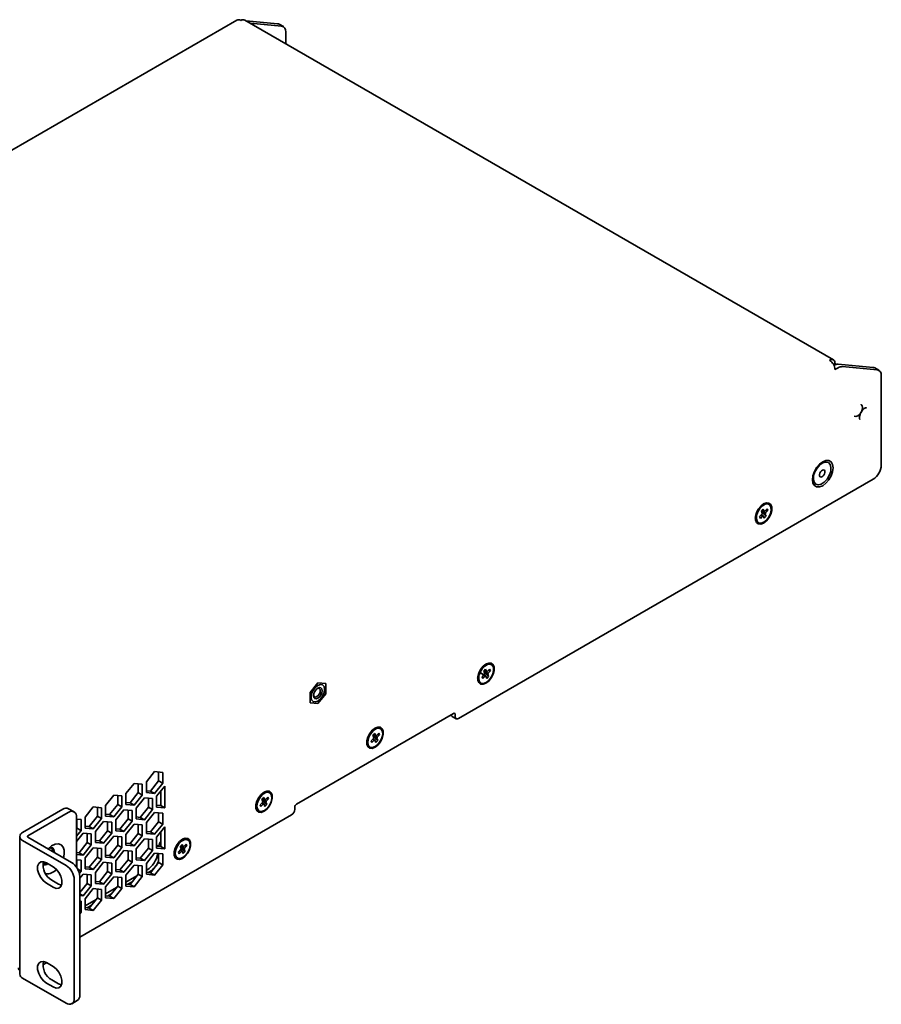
# Model space of a CAD drawing. Header units: millimetres. Extents: x 18 to 563, y 14 to 393.
# Tile 8 of 8: x 422 to 497, y 302 to 387. Entities that reach past the tile are written whole.
import ezdxf

# ---------------------------------------------------------------- set-up
doc = ezdxf.new("R2010")
doc.units = ezdxf.units.MM

msp = doc.modelspace()

# ---------------------------------------------------------------- linework, layer by layer
at = {"color": 7, "linetype": 'Continuous', "lineweight": 35}
for p, q in [((440.7428, 386.9228), (370.0321, 346.1024)), ((492.3918, 357.4913), (441.4094, 386.9228)), ((444.2581, 386.6052), (441.5384, 386.8484)), ((444.6117, 386.4011), (441.8919, 386.6443)), ((444.7581, 386.3559), (444.4045, 386.56)), ((444.9652, 384.8701), (444.9652, 385.8981)), ((492.3919, 357.1064), (492.5299, 357.1861)), ((492.4254, 357.0441), (492.6006, 357.1453)), ((492.4456, 357.0013), (492.4583, 357.0087)), ((492.6006, 357.1453), (492.5299, 357.1861)), ((492.5299, 356.6418), (492.8119, 356.8046)), ((492.6006, 357.1453), (492.6006, 357.0741)), ((492.8119, 357.1034), (495.8298, 356.8335)), ((496.1833, 356.6294), (493.1654, 356.8993)), ((496.3297, 356.5842), (495.9762, 356.7883)), ((496.5369, 348.3672), (496.5369, 356.1264)), ((491.9638, 348.5846), (491.9358, 348.6007)), ((459.9323, 326.4193), (495.8298, 347.1424)), ((490.8526, 346.7243), (490.8805, 346.7081)), ((486.1575, 344.3936), (486.3201, 344.5602)), ((486.3201, 344.5602), (486.3975, 344.3739)), ((486.4646, 344.3783), (486.6646, 344.5831)), ((486.6646, 344.5831), (486.7275, 344.4316)), ((486.8246, 344.9636), (486.7303, 345.018)), ((486.0051, 343.9079), (486.2051, 344.1127)), ((486.068, 343.7563), (486.0051, 343.9079)), ((486.268, 343.9611), (486.068, 343.7563)), ((486.2348, 344.2073), (486.1575, 344.3936)), ((486.5752, 343.9459), (486.2154, 344.254)), ((486.4125, 343.7793), (486.3352, 343.9656)), ((486.5752, 343.9459), (486.4125, 343.7793)), ((486.4978, 344.1322), (486.5752, 343.9459)), ((486.7275, 344.4316), (486.5275, 344.2268)), ((486.7275, 344.4316), (486.5299, 344.4452)), ((485.8137, 343.4303), (485.908, 343.3759)), ((462.783, 331.0847), (462.6887, 331.1391)), ((461.9635, 330.0289), (462.1635, 330.2337)), ((462.2264, 330.0822), (462.0264, 329.8774)), ((462.1158, 330.5147), (462.2785, 330.6813)), ((462.1932, 330.3284), (462.1158, 330.5147)), ((462.5336, 330.0669), (462.1738, 330.375)), ((462.2785, 330.6813), (462.3559, 330.4949)), ((462.3709, 329.9004), (462.2935, 330.0867)), ((462.5336, 330.0669), (462.3709, 329.9004)), ((462.423, 330.4994), (462.623, 330.7042)), ((462.4562, 330.2532), (462.5336, 330.0669)), ((462.6859, 330.5527), (462.4859, 330.3479)), ((462.6859, 330.5527), (462.4883, 330.5663)), ((462.623, 330.7042), (462.6859, 330.5527)), ((447.7465, 329.515), (447.0689, 328.672)), ((448.4241, 329.4544), (447.7465, 329.515)), ((448.4241, 328.5509), (448.4241, 329.4544)), ((461.7721, 329.5514), (461.8664, 329.4969)), ((462.0264, 329.8774), (461.9635, 330.0289)), ((447.0689, 328.672), (447.0689, 327.7685)), ((447.7465, 327.7079), (448.4241, 328.5509)), ((447.0689, 327.7685), (447.7465, 327.7079)), ((459.508, 326.8548), (445.8845, 318.9901)), ((459.6495, 326.5826), (459.6495, 326.7731)), ((459.3788, 326.6036), (459.7323, 326.3995)), ((452.511, 324.9699), (452.6736, 325.1365)), ((452.5883, 324.7836), (452.511, 324.9699)), ((452.6736, 325.1365), (452.751, 324.9502)), ((452.8181, 324.9546), (453.0181, 325.1594)), ((453.081, 325.0079), (452.881, 324.8031)), ((453.081, 325.0079), (452.8834, 325.0215)), ((453.0181, 325.1594), (453.081, 325.0079)), ((453.1781, 325.5399), (453.0838, 325.5943)), ((452.3586, 324.4842), (452.5586, 324.689)), ((452.4215, 324.3326), (452.3586, 324.4842)), ((452.6215, 324.5374), (452.4215, 324.3326)), ((452.9287, 324.5221), (452.5689, 324.8302)), ((452.766, 324.3556), (452.6887, 324.5419)), ((452.9287, 324.5221), (452.766, 324.3556)), ((452.8513, 324.7085), (452.9287, 324.5221)), ((452.1672, 324.0066), (452.2615, 323.9522)), ((433.6044, 321.8205), (432.8973, 320.9409)), ((434.3115, 321.7573), (433.6044, 321.8205)), ((433.9579, 321.0185), (433.9579, 321.7889)), ((434.3115, 320.8144), (434.3115, 321.7573)), ((431.8366, 320.8), (431.1295, 319.9203)), ((432.5437, 320.7368), (431.8366, 320.8)), ((432.1902, 319.998), (432.1902, 320.7684)), ((432.5437, 319.7939), (432.5437, 320.7368)), ((432.8973, 320.9409), (432.8973, 319.998)), ((433.2508, 320.1389), (433.9579, 321.0185)), ((433.6044, 319.9348), (434.3115, 320.8144)), ((433.9579, 321.0185), (434.3115, 320.8144)), ((431.1295, 319.9203), (431.1295, 318.9775)), ((431.483, 319.1184), (432.1902, 319.998)), ((432.1902, 319.998), (432.5437, 319.7939)), ((432.8973, 320.1705), (433.2508, 320.1389)), ((432.8973, 319.998), (433.6044, 319.9348)), ((433.2508, 320.1389), (433.6044, 319.9348)), ((434.4883, 320.5629), (433.7811, 319.6832)), ((434.1347, 318.8813), (434.1347, 320.1231)), ((434.4883, 318.6772), (434.4883, 320.5629)), ((443.5733, 319.9951), (443.479, 320.0496)), ((430.0688, 319.7795), (429.3617, 318.8998)), ((429.7153, 318.0978), (430.4224, 318.9775)), ((430.7759, 319.7162), (430.0688, 319.7795)), ((430.4224, 318.9775), (430.4224, 319.7479)), ((430.4224, 318.9775), (430.7759, 318.7734)), ((430.7759, 318.7734), (430.7759, 319.7162)), ((431.1295, 319.15), (431.483, 319.1184)), ((431.1295, 318.9775), (431.8366, 318.9143)), ((431.483, 319.1184), (431.8366, 318.9143)), ((431.8366, 318.9143), (432.5437, 319.7939)), ((432.7205, 319.5424), (432.0134, 318.6627)), ((433.4276, 319.4791), (432.7205, 319.5424)), ((433.074, 318.7404), (433.074, 319.5108)), ((433.4276, 318.5363), (433.4276, 319.4791)), ((433.7811, 319.6832), (433.7811, 318.7404)), ((442.7537, 318.9394), (442.9538, 319.1442)), ((443.0167, 318.9927), (442.8167, 318.7879)), ((442.9061, 319.4251), (443.0688, 319.5917)), ((442.9834, 319.2388), (442.9061, 319.4251)), ((443.3238, 318.9774), (442.9641, 319.2855)), ((443.0688, 319.5917), (443.1461, 319.4054)), ((443.1611, 318.8108), (443.0838, 318.9971)), ((443.3238, 318.9774), (443.1611, 318.8108)), ((443.2132, 319.4099), (443.4133, 319.6147)), ((443.2465, 319.1637), (443.3238, 318.9774)), ((443.4762, 319.4631), (443.2761, 319.2583)), ((443.4762, 319.4631), (443.2786, 319.4768)), ((443.4133, 319.6147), (443.4762, 319.4631)), ((422.1728, 316.5427), (425.6612, 318.5565)), ((422.6442, 316.2705), (426.1326, 318.2843)), ((426.6326, 318.3338), (426.1612, 318.606)), ((428.3011, 318.759), (427.594, 317.8793)), ((429.0082, 318.6957), (428.3011, 318.759)), ((428.6546, 317.957), (428.6546, 318.7273)), ((429.0082, 317.7529), (429.0082, 318.6957)), ((429.3617, 318.8998), (429.3617, 317.957)), ((429.3617, 318.1295), (429.7153, 318.0978)), ((430.0688, 317.8937), (430.7759, 318.7734)), ((430.9527, 318.5219), (430.2456, 317.6422)), ((431.6598, 318.4586), (430.9527, 318.5219)), ((431.3063, 317.7199), (431.3063, 318.4902)), ((431.6598, 317.5158), (431.6598, 318.4586)), ((432.0134, 318.6627), (432.0134, 317.7199)), ((432.3669, 317.8608), (433.074, 318.7404)), ((432.7205, 317.6566), (433.4276, 318.5363)), ((433.6044, 318.2848), (432.8973, 317.4051)), ((433.074, 318.7404), (433.4276, 318.5363)), ((434.3115, 318.2215), (433.6044, 318.2848)), ((433.7811, 318.9129), (434.1347, 318.8813)), ((433.7811, 318.7404), (434.4883, 318.6772)), ((433.9579, 317.4828), (433.9579, 318.2531)), ((434.1347, 318.8813), (434.4883, 318.6772)), ((434.3115, 317.2787), (434.3115, 318.2215)), ((442.5624, 318.4618), (442.6567, 318.4074)), ((442.8167, 318.7879), (442.7537, 318.9394)), ((445.743, 318.7451), (445.743, 318.5546)), ((426.8397, 317.876), (426.8397, 313.5491)), ((427.2404, 317.6752), (426.8397, 317.711)), ((426.8869, 316.9365), (426.8869, 317.7068)), ((427.1226, 307.4786), (445.4602, 318.0647)), ((427.2404, 316.7324), (427.2404, 317.6752)), ((427.594, 317.8793), (427.594, 316.9365)), ((427.9475, 317.0773), (428.6546, 317.957)), ((428.3011, 316.8732), (429.0082, 317.7529)), ((429.185, 317.5013), (428.4778, 316.6217)), ((428.6546, 317.957), (429.0082, 317.7529)), ((429.8921, 317.4381), (429.185, 317.5013)), ((429.3617, 317.957), (430.0688, 317.8937)), ((429.5385, 316.6994), (429.5385, 317.4697)), ((429.7153, 318.0978), (430.0688, 317.8937)), ((429.8921, 316.4953), (429.8921, 317.4381)), ((430.2456, 317.6422), (430.2456, 316.6994)), ((430.5992, 316.8402), (431.3063, 317.7199)), ((430.9527, 316.6361), (431.6598, 317.5158)), ((431.3063, 317.7199), (431.6598, 317.5158)), ((432.0134, 317.8924), (432.3669, 317.8608)), ((432.0134, 317.7199), (432.7205, 317.6566)), ((432.3669, 317.8608), (432.7205, 317.6566)), ((432.8973, 317.4051), (432.8973, 316.4623)), ((433.2508, 316.6031), (433.9579, 317.4828)), ((433.6044, 316.399), (434.3115, 317.2787)), ((433.9579, 317.4828), (434.3115, 317.2787)), ((426.8397, 316.8778), (426.8869, 316.9365)), ((426.8397, 316.2339), (427.2404, 316.7324)), ((427.4172, 316.4808), (426.8397, 315.7625)), ((426.8869, 316.9365), (427.2404, 316.7324)), ((428.1243, 316.4176), (427.4172, 316.4808)), ((427.594, 317.109), (427.9475, 317.0773)), ((427.594, 316.9365), (428.3011, 316.8732)), ((427.7707, 315.6789), (427.7707, 316.4492)), ((427.9475, 317.0773), (428.3011, 316.8732)), ((428.1243, 315.4748), (428.1243, 316.4176)), ((428.4778, 316.6217), (428.4778, 315.6789)), ((428.8314, 315.8197), (429.5385, 316.6994)), ((429.185, 315.6156), (429.8921, 316.4953)), ((429.5385, 316.6994), (429.8921, 316.4953)), ((430.2456, 316.8719), (430.5992, 316.8402)), ((430.2456, 316.6994), (430.9527, 316.6361)), ((430.5992, 316.8402), (430.9527, 316.6361)), ((431.8366, 317.2643), (431.1295, 316.3846)), ((431.483, 315.5826), (432.1902, 316.4623)), ((432.5437, 317.201), (431.8366, 317.2643)), ((432.1902, 316.4623), (432.1902, 317.2326)), ((432.1902, 316.4623), (432.5437, 316.2582)), ((432.5437, 316.2582), (432.5437, 317.201)), ((432.8973, 316.6348), (433.2508, 316.6031)), ((432.8973, 316.4623), (433.6044, 316.399)), ((433.2508, 316.6031), (433.6044, 316.399)), ((434.4883, 317.0272), (433.7811, 316.1475)), ((434.1347, 315.3455), (434.1347, 316.5873)), ((434.4883, 315.1414), (434.4883, 317.0272)), ((421.9287, 316.2025), (421.9287, 304.281)), ((425.944, 313.6852), (422.1728, 315.8623)), ((426.4155, 313.9574), (422.6442, 316.1345)), ((427.0636, 314.7992), (427.7707, 315.6789)), ((427.7707, 315.6789), (428.1243, 315.4748)), ((428.4778, 315.8513), (428.8314, 315.8197)), ((428.4778, 315.6789), (429.185, 315.6156)), ((428.8314, 315.8197), (429.185, 315.6156)), ((430.0688, 316.2437), (429.3617, 315.3641)), ((430.7759, 316.1805), (430.0688, 316.2437)), ((430.4224, 315.4418), (430.4224, 316.2121)), ((430.7759, 315.2377), (430.7759, 316.1805)), ((431.1295, 316.3846), (431.1295, 315.4418)), ((431.1295, 315.6142), (431.483, 315.5826)), ((431.483, 315.5826), (431.8366, 315.3785)), ((431.8366, 315.3785), (432.5437, 316.2582)), ((432.7205, 316.0066), (432.0134, 315.127)), ((433.4276, 315.9434), (432.7205, 316.0066)), ((433.074, 315.2047), (433.074, 315.975)), ((433.4276, 315.0006), (433.4276, 315.9434)), ((433.7811, 316.1475), (433.7811, 315.2047)), ((436.5022, 315.9131), (436.4079, 315.9675)), ((424.4696, 315.0807), (424.4523, 315.1885)), ((426.8397, 314.8192), (427.0636, 314.7992)), ((427.0636, 314.7992), (427.4172, 314.5951)), ((427.4172, 314.5951), (428.1243, 315.4748)), ((428.3011, 315.2232), (427.594, 314.3436)), ((429.0082, 315.16), (428.3011, 315.2232)), ((428.6546, 314.4212), (428.6546, 315.1916)), ((429.0082, 314.2171), (429.0082, 315.16)), ((429.3617, 315.3641), (429.3617, 314.4212)), ((429.7153, 314.5621), (430.4224, 315.4418)), ((430.0688, 314.358), (430.7759, 315.2377)), ((430.9527, 314.9861), (430.2456, 314.1065)), ((430.4224, 315.4418), (430.7759, 315.2377)), ((431.6598, 314.9229), (430.9527, 314.9861)), ((431.1295, 315.4418), (431.8366, 315.3785)), ((431.3063, 314.1841), (431.3063, 314.9545)), ((431.6598, 313.98), (431.6598, 314.9229)), ((432.0134, 315.127), (432.0134, 314.1841)), ((432.3669, 314.325), (433.074, 315.2047)), ((432.7205, 314.1209), (433.4276, 315.0006)), ((433.6044, 314.749), (432.8973, 313.8694)), ((433.074, 315.2047), (433.4276, 315.0006)), ((434.3115, 314.6858), (433.6044, 314.749)), ((433.7811, 315.4632), (433.9541, 315.3634)), ((433.7811, 315.3771), (434.1347, 315.3455)), ((433.7811, 315.2047), (434.4883, 315.1414)), ((433.9579, 313.9471), (433.9579, 314.7174)), ((434.1347, 315.3455), (434.4883, 315.1414)), ((435.6827, 314.8574), (435.8827, 315.0622)), ((435.7456, 314.7058), (435.6827, 314.8574)), ((435.9456, 314.9106), (435.7456, 314.7058)), ((435.835, 315.3431), (435.9977, 315.5097)), ((435.9124, 315.1568), (435.835, 315.3431)), ((436.2528, 314.8953), (435.893, 315.2034)), ((435.9977, 315.5097), (436.0751, 315.3234)), ((436.0901, 314.7288), (436.0127, 314.9151)), ((436.2528, 314.8953), (436.0901, 314.7288)), ((436.1422, 315.3278), (436.3422, 315.5326)), ((436.1754, 315.0817), (436.2528, 314.8953)), ((436.4051, 315.3811), (436.2051, 315.1763)), ((436.4051, 315.3811), (436.2075, 315.3947)), ((436.3422, 315.5326), (436.4051, 315.3811)), ((424.8245, 313.5763), (424.2352, 313.9164)), ((426.8397, 314.6468), (427.4172, 314.5951)), ((427.2404, 314.1395), (426.8397, 314.1753)), ((426.8869, 313.4773), (426.8869, 314.1711)), ((427.2404, 313.1966), (427.2404, 314.1395)), ((427.594, 314.3436), (427.594, 313.4007)), ((427.9475, 313.5416), (428.6546, 314.4212)), ((428.3011, 313.3375), (429.0082, 314.2171)), ((429.185, 313.9656), (428.4778, 313.086)), ((428.6546, 314.4212), (429.0082, 314.2171)), ((429.8921, 313.9024), (429.185, 313.9656)), ((429.3617, 314.5937), (429.7153, 314.5621)), ((429.3617, 314.4212), (430.0688, 314.358)), ((429.5385, 313.1636), (429.5385, 313.934)), ((429.7153, 314.5621), (430.0688, 314.358)), ((429.8921, 312.9595), (429.8921, 313.9024)), ((430.2456, 314.1065), (430.2456, 313.1636)), ((430.5992, 313.3045), (431.3063, 314.1841)), ((430.9527, 313.1004), (431.6598, 313.98)), ((431.3063, 314.1841), (431.6598, 313.98)), ((432.0134, 314.3566), (432.3669, 314.325)), ((432.0134, 314.1841), (432.7205, 314.1209)), ((432.3669, 314.325), (432.7205, 314.1209)), ((432.8973, 313.8694), (432.8973, 312.9265)), ((433.2508, 313.0674), (433.9579, 313.9471)), ((433.9579, 313.9471), (434.3115, 313.7429)), ((434.3115, 313.7429), (434.3115, 314.6858)), ((435.4913, 314.3798), (435.5856, 314.3253)), ((426.9518, 313.3632), (427.2404, 313.1966)), ((427.0876, 313.0065), (427.2404, 313.1966)), ((427.594, 313.5732), (427.9475, 313.5416)), ((427.594, 313.4007), (428.3011, 313.3375)), ((427.9475, 313.5416), (428.3011, 313.3375)), ((428.4778, 313.086), (428.4778, 312.1431)), ((428.8314, 312.284), (429.5385, 313.1636)), ((429.5385, 313.1636), (429.8921, 312.9595)), ((430.2456, 313.3361), (430.5992, 313.3045)), ((430.2456, 313.1636), (430.9527, 313.1004)), ((430.5992, 313.3045), (430.9527, 313.1004)), ((431.8366, 313.7285), (431.1295, 312.8489)), ((432.5437, 313.6653), (431.8366, 313.7285)), ((432.1902, 312.9265), (432.1902, 313.6969)), ((432.5437, 312.7224), (432.5437, 313.6653)), ((432.8973, 313.2617), (432.9444, 313.289)), ((432.8973, 313.099), (433.2508, 313.0674)), ((433.0614, 313.0844), (433.1801, 313.1529)), ((433.2508, 313.0674), (433.6044, 312.8633)), ((433.6044, 312.8633), (434.3115, 313.7429)), ((424.7066, 312.4194), (425.2959, 312.0792)), ((426.6512, 312.4605), (426.6512, 302.1721)), ((427.4172, 312.9451), (427.1226, 312.5786)), ((427.1226, 312.7326), (427.1226, 302.4442)), ((428.1243, 312.8819), (427.4172, 312.9451)), ((427.7707, 312.1431), (427.7707, 312.9135)), ((428.1243, 311.939), (428.1243, 312.8819)), ((428.4778, 312.3156), (428.8314, 312.284)), ((428.8314, 312.284), (429.185, 312.0799)), ((429.185, 312.0799), (429.8921, 312.9595)), ((430.0688, 312.708), (429.3617, 311.8284)), ((430.7759, 312.6448), (430.0688, 312.708)), ((430.4224, 311.906), (430.4224, 312.6764)), ((430.7759, 311.7019), (430.7759, 312.6448)), ((431.1295, 312.8489), (431.1295, 311.906)), ((431.1295, 312.2412), (432.0807, 312.7903)), ((431.2936, 312.0638), (431.6725, 312.2826)), ((431.483, 312.0469), (432.1902, 312.9265)), ((431.8366, 311.8428), (432.5437, 312.7224)), ((432.1902, 312.9265), (432.5437, 312.7224)), ((432.8973, 312.9265), (433.6044, 312.8633)), ((424.2352, 312.1473), (424.8245, 311.8071)), ((425.2959, 312.0792), (425.5478, 311.983)), ((427.1226, 311.3368), (427.7707, 312.1431)), ((427.4172, 311.0594), (428.1243, 311.939)), ((428.3011, 311.6875), (427.594, 310.8079)), ((427.7707, 312.1431), (428.1243, 311.939)), ((429.0082, 311.6243), (428.3011, 311.6875)), ((428.4778, 312.1431), (429.185, 312.0799)), ((428.6546, 310.8855), (428.6546, 311.6559)), ((429.0082, 310.6814), (429.0082, 311.6243)), ((429.3617, 311.8284), (429.3617, 310.8855)), ((429.3617, 311.2207), (430.3129, 311.7698)), ((429.7153, 311.0264), (430.4224, 311.906)), ((430.0688, 310.8223), (430.7759, 311.7019)), ((430.4224, 311.906), (430.7759, 311.7019)), ((431.1295, 312.0785), (431.483, 312.0469)), ((431.1295, 311.906), (431.8366, 311.8428)), ((431.483, 312.0469), (431.8366, 311.8428)), ((427.1226, 311.2295), (427.4172, 311.0594)), ((427.1226, 311.0857), (427.4172, 311.0594)), ((427.2404, 310.6038), (427.1226, 310.6143)), ((427.2404, 309.6609), (427.2404, 310.6038)), ((427.594, 310.8079), (427.594, 309.865)), ((427.594, 310.2002), (428.5451, 310.7493)), ((427.9475, 310.0059), (428.6546, 310.8855)), ((428.3011, 309.8018), (429.0082, 310.6814)), ((428.6546, 310.8855), (429.0082, 310.6814)), ((429.3617, 311.058), (429.7153, 311.0264)), ((429.3617, 310.8855), (430.0688, 310.8223)), ((429.5258, 311.0433), (429.9047, 311.2621)), ((429.7153, 311.0264), (430.0688, 310.8223)), ((427.1226, 309.7289), (427.2404, 309.6609)), ((427.1226, 309.5143), (427.2404, 309.6609)), ((427.594, 310.0375), (427.9475, 310.0059)), ((427.594, 309.865), (428.3011, 309.8018)), ((427.7581, 310.0228), (428.137, 310.2415)), ((427.9475, 310.0059), (428.3011, 309.8018)), ((423.9406, 305.0974), (424.2415, 305.2711)), ((424.8245, 304.9345), (424.2352, 305.2747)), ((425.944, 301.7637), (422.1728, 303.9408)), ((424.7066, 303.7777), (425.2959, 303.4375)), ((424.2352, 303.5055), (424.8245, 303.1654)), ((425.2959, 303.4375), (425.5478, 303.3413)), ((426.444, 301.7142), (426.9154, 301.9864))]:
    msp.add_line(p, q, dxfattribs=at)
at = {"color": 7, "linetype": 'Continuous', "lineweight": 35, "flags": 128}
for points in [[(444.2581, 386.6052), (444.335, 386.5903), (444.4045, 386.56)], [(495.8298, 356.8335), (495.9067, 356.8186), (495.9762, 356.7883)], [(494.7897, 353.6152), (494.7897, 353.6152), (494.8791, 353.5122), (494.9105, 353.3481), (494.8791, 353.1477), (494.7897, 352.9415), (494.6559, 352.761), (494.498, 352.6337), (494.3402, 352.5788), (494.2064, 352.6048)], [(491.4693, 346.5844), (491.1924, 346.4752), (490.9426, 346.478), (490.7443, 346.5924), (490.6171, 346.8074), (490.5732, 347.1019), (490.6171, 347.4469), (490.7443, 347.8089), (490.9426, 348.1522), (491.1924, 348.4434), (491.4693, 348.6539), (491.7462, 348.7631), (491.996, 348.7603), (492.1942, 348.6458), (492.3215, 348.4309), (492.3653, 348.1364), (492.3215, 347.7914), (492.1942, 347.4294), (491.996, 347.0861), (491.7462, 346.7949), (491.4693, 346.5844)], [(491.5987, 346.8875), (491.3358, 346.7175), (491.083, 346.6574), (490.8704, 346.7142), (490.723, 346.8812), (490.6583, 347.1387), (490.6839, 347.4562), (490.7967, 347.7962), (490.9836, 348.1185), (491.2223, 348.3849), (491.4846, 348.564)], [(491.4846, 348.564), (491.745, 348.6349), (491.9654, 348.5836), (492.1188, 348.4164), (492.186, 348.154), (492.1588, 347.8289), (492.0405, 347.4812), (491.8458, 347.1539), (491.5987, 346.8875)], [(491.4778, 347.407), (491.3836, 347.3487), (491.2953, 347.3357), (491.2262, 347.37), (491.187, 347.4463), (491.1836, 347.5532), (491.2165, 347.6742), (491.2807, 347.7909), (491.3665, 347.8857)], [(491.3665, 347.8857), (491.4607, 347.944), (491.549, 347.957), (491.618, 347.9227), (491.6572, 347.8464), (491.6606, 347.7396), (491.6277, 347.6186), (491.5635, 347.5018), (491.4778, 347.407)], [(486.3427, 343.3532), (486.0969, 343.2613), (485.8807, 343.2807), (485.7202, 343.4089), (485.6348, 343.6305), (485.6348, 343.9188), (485.7202, 344.239), (485.8807, 344.5525), (486.0969, 344.8215), (486.3427, 345.0135), (486.5886, 345.1054), (486.8048, 345.086), (486.9653, 344.9578), (487.0507, 344.7362), (487.0507, 344.4479), (486.9653, 344.1277), (486.8048, 343.8142), (486.5886, 343.5452), (486.3427, 343.3532)], [(486.6001, 343.6066), (486.8027, 343.8682), (486.9464, 344.1706), (487.0117, 344.4728), (486.9899, 344.7341), (486.8838, 344.9192), (486.7079, 345.0031), (486.4858, 344.9744), (486.2476, 344.837), (486.0254, 344.6096), (485.8493, 344.3227), (485.743, 344.0151), (485.7209, 343.7285), (485.7859, 343.5014), (485.9294, 343.3646), (486.1318, 343.3366), (486.3659, 343.421), (486.6001, 343.6066)], [(462.3011, 329.4743), (462.0552, 329.3824), (461.839, 329.4017), (461.6785, 329.5299), (461.5931, 329.7516), (461.5931, 330.0399), (461.6785, 330.3601), (461.839, 330.6736), (462.0552, 330.9426), (462.3011, 331.1346), (462.547, 331.2264), (462.7632, 331.2071), (462.9237, 331.0789), (463.0091, 330.8573), (463.0091, 330.569), (462.9237, 330.2487), (462.7632, 329.9352), (462.547, 329.6663), (462.3011, 329.4743)], [(462.5585, 329.7277), (462.7611, 329.9893), (462.9048, 330.2916), (462.9701, 330.5939), (462.9482, 330.8552), (462.8422, 331.0403), (462.6662, 331.1241), (462.4442, 331.0954), (462.206, 330.9581), (461.9838, 330.7306), (461.8077, 330.4437), (461.7014, 330.1362), (461.6792, 329.8496), (461.7443, 329.6225), (461.8877, 329.4857), (462.0902, 329.4576), (462.3243, 329.5421), (462.5585, 329.7277)], [(448.3358, 328.9516), (448.2909, 328.6653), (448.1632, 328.3708), (447.972, 328.113), (447.7465, 327.931), (447.521, 327.8526), (447.3298, 327.8898), (447.2021, 328.0368), (447.1572, 328.2713), (447.2021, 328.5576), (447.3298, 328.8521), (447.521, 329.1099), (447.7465, 329.2919), (447.972, 329.3703), (448.1632, 329.3331), (448.2909, 329.1861), (448.3358, 328.9516)], [(448.1236, 328.8292), (448.0949, 328.9792), (448.0132, 329.0733), (447.8908, 329.0971), (447.7465, 329.0469), (447.6022, 328.9305), (447.4798, 328.7654), (447.3981, 328.577), (447.3694, 328.3937), (447.3981, 328.2437), (447.4798, 328.1496), (447.6022, 328.1258), (447.7465, 328.176), (447.8908, 328.2924), (448.0132, 328.4575), (448.0949, 328.6459), (448.1236, 328.8292)], [(447.3719, 328.4458), (447.3918, 328.3717), (447.4557, 328.2982), (447.5513, 328.2797), (447.664, 328.3189), (447.7768, 328.4098), (447.8723, 328.5388), (447.9362, 328.686), (447.9586, 328.8292)], [(447.9586, 328.8292), (447.9362, 328.9464), (447.8723, 329.0199), (447.7768, 329.0385), (447.7027, 329.0187)], [(452.6963, 323.9295), (452.4504, 323.8376), (452.2342, 323.8569), (452.0737, 323.9852), (451.9883, 324.2068), (451.9883, 324.4951), (452.0737, 324.8153), (452.2342, 325.1288), (452.4504, 325.3978), (452.6963, 325.5898), (452.9421, 325.6817), (453.1583, 325.6623), (453.3188, 325.5341), (453.4042, 325.3125), (453.4042, 325.0242), (453.3188, 324.704), (453.1583, 324.3905), (452.9421, 324.1215), (452.6963, 323.9295)], [(452.9536, 324.1829), (453.1562, 324.4445), (453.2999, 324.7469), (453.3652, 325.0491), (453.3434, 325.3104), (453.2373, 325.4955), (453.0614, 325.5794), (452.8393, 325.5507), (452.6011, 325.4133), (452.3789, 325.1858), (452.2028, 324.899), (452.0965, 324.5914), (452.0744, 324.3048), (452.1394, 324.0777), (452.2829, 323.9409), (452.4853, 323.9129), (452.7194, 323.9973), (452.9536, 324.1829)], [(443.0914, 318.3847), (442.8455, 318.2928), (442.6293, 318.3122), (442.4688, 318.4404), (442.3834, 318.662), (442.3834, 318.9503), (442.4688, 319.2705), (442.6293, 319.584), (442.8455, 319.853), (443.0914, 320.045), (443.3373, 320.1369), (443.5535, 320.1176), (443.714, 319.9894), (443.7994, 319.7677), (443.7994, 319.4794), (443.714, 319.1592), (443.5535, 318.8457), (443.3373, 318.5767), (443.0914, 318.3847)], [(443.3488, 318.6381), (443.5514, 318.8998), (443.695, 319.2021), (443.7603, 319.5043), (443.7385, 319.7656), (443.6324, 319.9507), (443.4565, 320.0346), (443.2344, 320.0059), (442.9962, 319.8685), (442.774, 319.6411), (442.5979, 319.3542), (442.4916, 319.0467), (442.4695, 318.76), (442.5346, 318.533), (442.678, 318.3962), (442.8805, 318.3681), (443.1146, 318.4525), (443.3488, 318.6381)], [(436.0203, 314.3027), (435.7744, 314.2108), (435.5582, 314.2301), (435.3977, 314.3583), (435.3123, 314.58), (435.3123, 314.8683), (435.3977, 315.1885), (435.5582, 315.502), (435.7744, 315.771), (436.0203, 315.963), (436.2662, 316.0549), (436.4824, 316.0355), (436.6429, 315.9073), (436.7283, 315.6857), (436.7283, 315.3974), (436.6429, 315.0772), (436.4824, 314.7637), (436.2662, 314.4947), (436.0203, 314.3027)], [(436.2777, 314.5561), (436.4803, 314.8177), (436.6239, 315.1201), (436.6893, 315.4223), (436.6674, 315.6836), (436.5614, 315.8687), (436.3854, 315.9525), (436.1634, 315.9239), (435.9252, 315.7865), (435.703, 315.559), (435.5269, 315.2722), (435.4206, 314.9646), (435.3984, 314.678), (435.4635, 314.4509), (435.6069, 314.3141), (435.8094, 314.2861), (436.0435, 314.3705), (436.2777, 314.5561)], [(424.3901, 315.1266), (424.3953, 315.1319), (424.6898, 315.3796), (424.9911, 315.5274), (425.2723, 315.5623), (425.5085, 315.4812), (425.6787, 315.2911), (425.7677, 315.0092), (425.7677, 314.6603), (425.707, 314.3663)], [(424.9301, 314.8148), (424.9305, 314.8413), (424.8857, 315.0758), (424.7579, 315.2228), (424.5668, 315.2599), (424.5221, 315.2531)], [(424.2352, 313.9164), (423.9732, 314.0143), (423.7428, 313.9937), (423.5718, 313.8571), (423.4808, 313.6209), (423.4808, 313.3137), (423.5718, 312.9725), (423.7428, 312.6385), (423.9732, 312.3518), (424.2352, 312.1473)], [(423.948, 313.8645), (424.0912, 313.8454), (424.2643, 313.8997)], [(424.8245, 311.8071), (425.0865, 311.7092), (425.3169, 311.7298), (425.4879, 311.8664), (425.5789, 312.1026), (425.5789, 312.4098), (425.4879, 312.751), (425.3169, 313.085), (425.0865, 313.3717), (424.8245, 313.5763)], [(424.2352, 305.2747), (423.9732, 305.3726), (423.7428, 305.352), (423.5718, 305.2154), (423.4808, 304.9792), (423.4808, 304.672), (423.5718, 304.3308), (423.7428, 303.9967), (423.9732, 303.7101), (424.2352, 303.5055)], [(424.8245, 303.1654), (425.0865, 303.0675), (425.3169, 303.0881), (425.4879, 303.2247), (425.5789, 303.4608), (425.5789, 303.768), (425.4879, 304.1093), (425.3169, 304.4433), (425.0865, 304.7299), (424.8245, 304.9345)]]:
    msp.add_lwpolyline(points, dxfattribs=at)
at = {"color": 7, "linetype": 'Continuous', "lineweight": 35}
for centre, radius, start, end in [((440.8809, 386.6172), 0.3353, 54.382423, 114.307119), ((441.2714, 386.6172), 0.3353, 65.692881, 125.617577), ((444.5312, 385.9688), 0.4398, 350.748121, 79.453222), ((492.2426, 357.2327), 0.2911, 350.785963, 129.203285), ((491.5065, 356.5952), 1.0245, 2.605478, 57.394522), ((492.7866, 356.4903), 0.6136, 87.642238, 122.349282), ((493.1402, 356.2862), 0.6136, 87.642238, 122.349282), ((496.1028, 356.1971), 0.4398, 350.748121, 79.453222), ((495.0017, 348.437), 1.5368, 302.605478, 357.394522), ((486.5434, 344.605), 0.4534, 65.657656, 121.527138), ((486.0988, 343.809), 0.4741, 179.793784, 233.032143), ((486.5483, 344.057), 0.3477, 154.386392, 170.787933), ((486.2946, 344.0685), 0.1106, 256.107266, 291.514867), ((486.438, 344.271), 0.1106, 76.107266, 111.514867), ((486.1843, 344.2825), 0.3477, 334.386392, 350.787933), ((462.5018, 330.726), 0.4534, 65.657609, 121.526737), ((461.5697, 330.6138), 0.375, 280.641499, 318.242082), ((462.5067, 330.1781), 0.3477, 154.386392, 170.787933), ((462.253, 330.1896), 0.1106, 256.107266, 291.514867), ((462.3964, 330.392), 0.1106, 76.107266, 111.514867), ((462.1427, 330.4035), 0.3477, 334.386392, 350.787933), ((462.0572, 329.9301), 0.4741, 179.7942, 233.032203), ((459.4793, 326.7534), 0.1804, 185.967966, 236.14249), ((459.5633, 326.7871), 0.0873, 350.785963, 129.203285), ((459.8219, 326.5546), 0.1747, 170.785963, 309.203285), ((452.897, 325.1812), 0.4534, 65.657654, 121.527118), ((452.7915, 324.8473), 0.1106, 76.107266, 111.514867), ((452.4523, 324.3853), 0.4741, 179.793813, 233.032148), ((452.9018, 324.6333), 0.3477, 154.386392, 170.787933), ((452.6481, 324.6448), 0.1106, 256.107266, 291.514867), ((452.5378, 324.8588), 0.3477, 334.386392, 350.787933), ((443.2921, 319.6365), 0.4534, 65.657756, 121.527984), ((443.2969, 319.0885), 0.3477, 154.386392, 170.787933), ((443.0432, 319.1), 0.1106, 256.107266, 291.514867), ((443.1867, 319.3025), 0.1106, 76.107266, 111.514867), ((442.933, 319.314), 0.3477, 334.386392, 350.787933), ((446.0501, 318.7311), 0.3074, 122.605478, 177.394522), ((425.9541, 318.1476), 0.503, 65.692881, 125.617577), ((426.4086, 317.9459), 0.4367, 350.785963, 129.203285), ((442.8475, 318.8406), 0.4741, 179.792938, 233.032022), ((445.1289, 318.5825), 0.6147, 302.605478, 357.394522), ((422.3019, 316.2025), 0.3638, 110.783421, 249.216579), ((422.67, 316.2025), 0.0728, 110.783421, 249.216579), ((436.0246, 314.7629), 2.1558, 151.241588, 163.826502), ((436.221, 315.5544), 0.4534, 65.657434, 121.525254), ((424.5195, 314.9066), 0.3051, 354.362401, 98.710842), ((424.3992, 314.8834), 0.4855, 355.121514, 46.456093), ((431.8113, 315.0399), 2.0856, 302.910132, 351.317322), ((435.7764, 314.7585), 0.474, 179.795698, 233.032418), ((436.2259, 315.0065), 0.3477, 154.386392, 170.787933), ((435.9722, 315.018), 0.1106, 256.107266, 291.514867), ((436.1156, 315.2205), 0.1106, 76.107266, 111.514867), ((435.8619, 315.2319), 0.3477, 334.386392, 350.787933), ((424.0286, 314.2838), 0.5117, 260.155435, 305.16717), ((425.4254, 313.7049), 1.4729, 167.475151, 240.787024), ((425.5873, 312.6628), 1.5368, 2.605478, 57.394522), ((432.1105, 314.8439), 2.0009, 302.31347, 337.41225), ((424.0885, 314.2313), 0.4836, 252.227685, 305.660774), ((424.261, 314.0688), 1.1092, 265.908617, 319.680335), ((425.1159, 312.3906), 1.5368, 2.605478, 57.394522), ((425.4314, 305.0676), 1.4796, 168.169439, 240.668017), ((422.0548, 304.7945), 0.2376, 172.54682, 237.943535), ((422.3458, 304.3226), 0.4191, 185.694799, 245.625342), ((426.2201, 302.1021), 0.4367, 230.796715, 9.214037), ((426.6469, 302.3836), 0.4795, 304.056351, 7.25583)]:
    msp.add_arc(centre, radius, start, end, dxfattribs=at)
for points, knots in [([(494.69, 352.3258), (494.6899, 352.3258), (494.681, 352.3275), (494.6766, 352.3318), (494.6432, 352.4278), (494.6477, 352.5774), (494.696, 352.7643), (494.7906, 352.9628), (494.923, 353.1433), (495.0647, 353.2698), (495.1874, 353.3344), (495.2638, 353.3429), (495.2697, 353.3385), (495.2727, 353.3363)], [0, 0, 0, 0, 0.0017725, 0.1239495, 0.2151223, 0.3100677, 0.4066412, 0.509173, 0.614802, 0.7189296, 0.8076789, 0.9005015, 1, 1, 1, 1]), ([(486.268, 343.9611), (486.2496, 343.9742), (486.2081, 344.0037), (486.1668, 344.0334), (486.1438, 344.0499)], [0, 0, 0, 0, 0.444341, 1, 1, 1, 1]), ([(486.1595, 344.3957), (486.2607, 344.3495), (486.3836, 344.2934), (486.506, 344.2368), (486.5275, 344.2268)], [0, 0, 0, 0, 0.8241775, 1, 1, 1, 1]), ([(486.1705, 344.0697), (486.2048, 344.0479), (486.2597, 344.0131), (486.3146, 343.9786), (486.3352, 343.9656)], [0, 0, 0, 0, 0.6249485, 1, 1, 1, 1]), ([(486.4978, 344.1322), (486.4773, 344.1451), (486.3726, 344.2111), (486.2677, 344.2775), (486.1835, 344.3309)], [0, 0, 0, 0, 0.1965318, 1, 1, 1, 1]), ([(486.2186, 344.4667), (486.2588, 344.4459), (486.3184, 344.4151), (486.3781, 344.384), (486.3975, 344.3739)], [0, 0, 0, 0, 0.6752368, 1, 1, 1, 1]), ([(462.2264, 330.0822), (462.208, 330.0953), (462.1664, 330.1248), (462.1251, 330.1545), (462.1022, 330.171)], [0, 0, 0, 0, 0.444341, 1, 1, 1, 1]), ([(462.1178, 330.5167), (462.2191, 330.4705), (462.342, 330.4145), (462.4644, 330.3578), (462.4859, 330.3479)], [0, 0, 0, 0, 0.82417753, 1, 1, 1, 1]), ([(462.4562, 330.2532), (462.4356, 330.2662), (462.3309, 330.3322), (462.2261, 330.3986), (462.1419, 330.4519)], [0, 0, 0, 0, 0.1965318, 1, 1, 1, 1]), ([(462.177, 330.5878), (462.2172, 330.567), (462.2768, 330.5362), (462.3365, 330.505), (462.3559, 330.4949)], [0, 0, 0, 0, 0.6752368, 1, 1, 1, 1]), ([(452.513, 324.972), (452.6142, 324.9258), (452.7371, 324.8697), (452.8595, 324.8131), (452.881, 324.8031)], [0, 0, 0, 0, 0.8241775, 1, 1, 1, 1]), ([(452.5789, 325.0395), (452.6169, 325.0199), (452.6742, 324.9902), (452.7316, 324.9603), (452.751, 324.9502)], [0, 0, 0, 0, 0.6624053, 1, 1, 1, 1]), ([(452.6215, 324.5374), (452.6031, 324.5505), (452.5616, 324.58), (452.5203, 324.6097), (452.4973, 324.6262)], [0, 0, 0, 0, 0.444341, 1, 1, 1, 1]), ([(452.524, 324.6459), (452.5583, 324.6242), (452.6132, 324.5894), (452.6681, 324.5549), (452.6887, 324.5419)], [0, 0, 0, 0, 0.6249485, 1, 1, 1, 1]), ([(452.8513, 324.7085), (452.8308, 324.7214), (452.7261, 324.7874), (452.6212, 324.8538), (452.537, 324.9072)], [0, 0, 0, 0, 0.1965318, 1, 1, 1, 1]), ([(443.0167, 318.9927), (442.9982, 319.0058), (442.9567, 319.0353), (442.9154, 319.0649), (442.8925, 319.0814)], [0, 0, 0, 0, 0.444341, 1, 1, 1, 1]), ([(442.9081, 319.4272), (443.0094, 319.381), (443.1322, 319.3249), (443.2546, 319.2683), (443.2761, 319.2583)], [0, 0, 0, 0, 0.82417753, 1, 1, 1, 1]), ([(442.9191, 319.1012), (442.9534, 319.0794), (443.0084, 319.0447), (443.0632, 319.0101), (443.0838, 318.9971)], [0, 0, 0, 0, 0.6249485, 1, 1, 1, 1]), ([(443.2465, 319.1637), (443.2259, 319.1767), (443.1212, 319.2426), (443.0164, 319.309), (442.9321, 319.3624)], [0, 0, 0, 0, 0.1965318, 1, 1, 1, 1]), ([(442.9673, 319.4983), (443.0075, 319.4774), (443.067, 319.4466), (443.1267, 319.4155), (443.1461, 319.4054)], [0, 0, 0, 0, 0.6752368, 1, 1, 1, 1]), ([(435.9456, 314.9106), (435.9272, 314.9237), (435.8856, 314.9532), (435.8443, 314.9829), (435.8214, 314.9994)], [0, 0, 0, 0, 0.444341, 1, 1, 1, 1]), ([(435.837, 315.3452), (435.9383, 315.2989), (436.0612, 315.2429), (436.1836, 315.1862), (436.2051, 315.1763)], [0, 0, 0, 0, 0.8241775, 1, 1, 1, 1]), ([(435.848, 315.0191), (435.8824, 314.9974), (435.9373, 314.9626), (435.9921, 314.9281), (436.0127, 314.9151)], [0, 0, 0, 0, 0.62494849, 1, 1, 1, 1]), ([(436.1754, 315.0817), (436.1548, 315.0946), (436.0501, 315.1606), (435.9453, 315.227), (435.8611, 315.2803)], [0, 0, 0, 0, 0.1965318, 1, 1, 1, 1]), ([(435.8962, 315.4162), (435.9364, 315.3954), (435.996, 315.3646), (436.0557, 315.3335), (436.0751, 315.3234)], [0, 0, 0, 0, 0.6752368, 1, 1, 1, 1])]:
    msp.add_open_spline(points, degree=3, knots=knots, dxfattribs=at)
msp.add_open_spline([(462.2935, 330.0867), (462.1308, 330.1892), (461.968, 330.2921), (461.8049, 330.396)], degree=3, dxfattribs=at)

doc.saveas('drawing.dxf')
